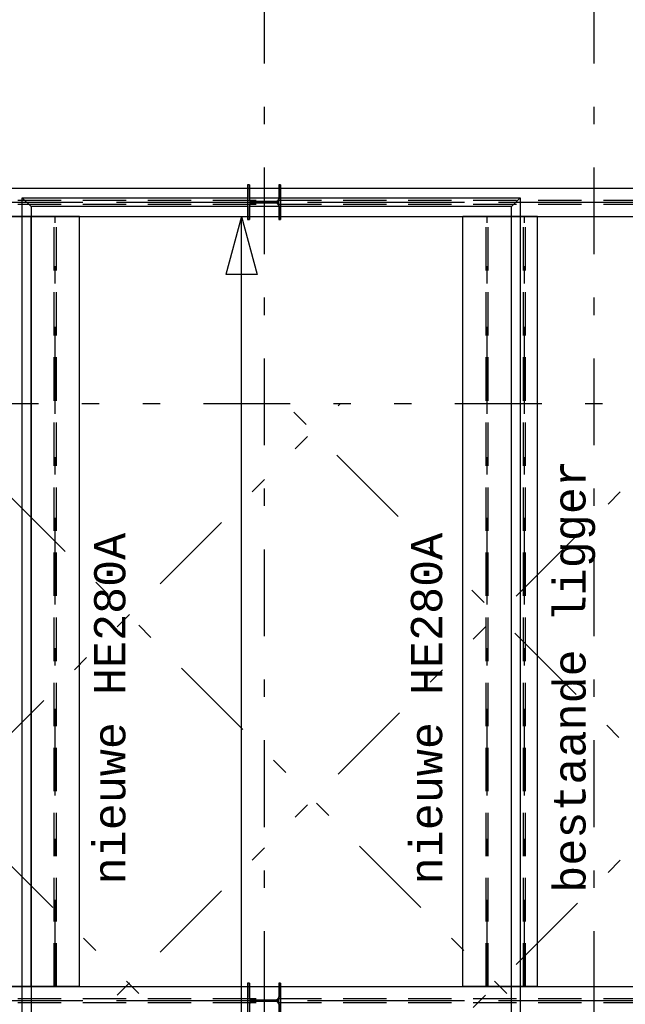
# Model space of a CAD drawing. Extents: x 2 to 87, y -108 to 11.
# Tile 179 of 210: x 37.42 to 40.91, y -19.83 to -14.16. Entities that reach past the tile are written whole.
import ezdxf

# ---------------------------------------------------------------- set-up
doc = ezdxf.new("R2010")
doc.units = 0
doc.header["$MEASUREMENT"] = 0
for name, pattern in [('DASHDOT', [1, 0.5, -0.25, 0, -0.25]), ('DIVIDE', [1.25, 0.5, -0.25, 0, -0.25, 0, -0.25]), ('HIDDEN', [0.375, 0.25, -0.125])]:
    doc.linetypes.add(name, pattern=pattern)
for name, color, linetype in [('10', 7, 'CONTINUOUS'), ('16', 7, 'CONTINUOUS'), ('21', 7, 'CONTINUOUS'), ('3', 7, 'CONTINUOUS'), ('31', 7, 'CONTINUOUS'), ('5', 7, 'CONTINUOUS'), ('7', 7, 'CONTINUOUS'), ('8', 7, 'CONTINUOUS')]:
    doc.layers.add(name, color=color, linetype=linetype)
doc.styles.add('MONOTXT', font='MONOTXT', dxfattribs={"height": 0.2})

# ---------------------------------------------------------------- blocks, each defined once
blk = doc.blocks.new('43')
at = {"layer": '31', "color": 2, "linetype": 'Continuous'}
for p, q in [((0, 0), (-0.1672, 0.0449)), ((-0.1672, -0.0449), (-0.1672, 0.0449)), ((0, 0), (-0.1672, -0.0449))]:
    blk.add_line(p, q, dxfattribs=at)
blk = doc.blocks.new('*N72')
at = {"layer": '3', "color": 62, "linetype": 'Continuous'}
for p, q in [((-0.085, 0.1), (-0.095, 0.1)), ((-0.095, 0.1), (-0.095, -0.1)), ((-0.085, 0.1), (-0.085, 0.0212)), ((0.095, 0.1), (0.085, 0.1)), ((0.085, 0.1), (0.085, 0.0212)), ((0.095, 0.1), (0.095, -0.1)), ((-0.0797, 0.0085), (-0.085, 0.0212)), ((-0.067, 0.0032), (-0.0797, 0.0085)), ((0.067, 0.0032), (-0.067, 0.0032)), ((0.0797, 0.0085), (0.067, 0.0032)), ((0.085, 0.0212), (0.0797, 0.0085)), ((-0.0797, -0.0085), (-0.085, -0.0213)), ((-0.085, -0.0213), (-0.085, -0.1)), ((-0.067, -0.0033), (-0.0797, -0.0085)), ((0.067, -0.0033), (-0.067, -0.0033)), ((0.0797, -0.0085), (0.067, -0.0033)), ((0.085, -0.0213), (0.0797, -0.0085)), ((0.085, -0.0213), (0.085, -0.1)), ((-0.085, -0.1), (-0.095, -0.1)), ((0.095, -0.1), (0.085, -0.1))]:
    blk.add_line(p, q, dxfattribs=at)
for points in [[(-0.085, 0.1), (-0.095, 0.1), (-0.095, -0.1)], [(-0.085, 0.1), (-0.085, -0.1), (-0.095, -0.1)], [(-0.095, 0.1), (-0.095, 0.1), (-0.095, -0.1)], [(-0.085, 0.1), (-0.085, 0.1), (-0.085, 0.0212)], [(0.095, 0.1), (0.085, 0.1), (0.085, -0.1)], [(0.095, 0.1), (0.095, -0.1), (0.085, -0.1)], [(0.085, 0.1), (0.085, 0.1), (0.085, 0.0212)], [(0.095, 0.1), (0.095, 0.1), (0.095, -0.1)], [(-0.0797, 0.0085), (-0.085, 0.0212), (-0.085, -0.0213)], [(-0.0797, 0.0085), (-0.0797, -0.0085), (-0.085, -0.0213)], [(-0.067, 0.0032), (-0.0797, 0.0085), (-0.0797, -0.0085)], [(-0.067, 0.0032), (-0.067, -0.0033), (-0.0797, -0.0085)], [(0.067, 0.0032), (-0.067, 0.0032), (-0.067, -0.0033)], [(0.067, 0.0032), (0.067, -0.0033), (-0.067, -0.0033)], [(0.0797, 0.0085), (0.067, 0.0032), (0.067, -0.0033)], [(0.0797, 0.0085), (0.0797, -0.0085), (0.067, -0.0033)], [(0.085, 0.0212), (0.0797, 0.0085), (0.0797, -0.0085)], [(0.085, 0.0212), (0.085, -0.0213), (0.0797, -0.0085)], [(-0.085, -0.0213), (-0.085, -0.0213), (-0.085, -0.1)], [(0.085, -0.0213), (0.085, -0.0213), (0.085, -0.1)]]:
    blk.add_solid(points, dxfattribs=at)
blk = doc.blocks.new('*N73')
at = {"layer": '3', "color": 62, "linetype": 'Continuous'}
for p, q in [((-0.085, 0.1), (-0.095, 0.1)), ((-0.095, 0.1), (-0.095, -0.1)), ((-0.085, 0.1), (-0.085, 0.0212)), ((0.095, 0.1), (0.085, 0.1)), ((0.085, 0.1), (0.085, 0.0212)), ((0.095, 0.1), (0.095, -0.1)), ((-0.0797, 0.0085), (-0.085, 0.0212)), ((-0.067, 0.0032), (-0.0797, 0.0085)), ((0.067, 0.0032), (-0.067, 0.0032)), ((0.0797, 0.0085), (0.067, 0.0032)), ((0.085, 0.0212), (0.0797, 0.0085)), ((-0.0797, -0.0085), (-0.085, -0.0213)), ((-0.085, -0.0213), (-0.085, -0.1)), ((-0.067, -0.0033), (-0.0797, -0.0085)), ((0.067, -0.0033), (-0.067, -0.0033)), ((0.0797, -0.0085), (0.067, -0.0033)), ((0.085, -0.0213), (0.0797, -0.0085)), ((0.085, -0.0213), (0.085, -0.1)), ((-0.085, -0.1), (-0.095, -0.1)), ((0.095, -0.1), (0.085, -0.1))]:
    blk.add_line(p, q, dxfattribs=at)
for points in [[(-0.085, 0.1), (-0.095, 0.1), (-0.095, -0.1)], [(-0.085, 0.1), (-0.085, -0.1), (-0.095, -0.1)], [(-0.095, 0.1), (-0.095, 0.1), (-0.095, -0.1)], [(-0.085, 0.1), (-0.085, 0.1), (-0.085, 0.0212)], [(0.095, 0.1), (0.085, 0.1), (0.085, -0.1)], [(0.095, 0.1), (0.095, -0.1), (0.085, -0.1)], [(0.085, 0.1), (0.085, 0.1), (0.085, 0.0212)], [(0.095, 0.1), (0.095, 0.1), (0.095, -0.1)], [(-0.0797, 0.0085), (-0.085, 0.0212), (-0.085, -0.0213)], [(-0.0797, 0.0085), (-0.0797, -0.0085), (-0.085, -0.0213)], [(-0.067, 0.0032), (-0.0797, 0.0085), (-0.0797, -0.0085)], [(-0.067, 0.0032), (-0.067, -0.0033), (-0.0797, -0.0085)], [(0.067, 0.0032), (-0.067, 0.0032), (-0.067, -0.0033)], [(0.067, 0.0032), (0.067, -0.0033), (-0.067, -0.0033)], [(0.0797, 0.0085), (0.067, 0.0032), (0.067, -0.0033)], [(0.0797, 0.0085), (0.0797, -0.0085), (0.067, -0.0033)], [(0.085, 0.0212), (0.0797, 0.0085), (0.0797, -0.0085)], [(0.085, 0.0212), (0.085, -0.0213), (0.0797, -0.0085)], [(-0.085, -0.0213), (-0.085, -0.0213), (-0.085, -0.1)], [(0.085, -0.0213), (0.085, -0.0213), (0.085, -0.1)]]:
    blk.add_solid(points, dxfattribs=at)

msp = doc.modelspace()

# ---------------------------------------------------------------- linework, layer by layer
at = {"layer": '10', "color": 2, "linetype": 'DIVIDE'}
for p, q in [((34.1276, -21.5079), (39.268, -16.3675)), ((34.1276, -23.6293), (41.3894, -16.3675)), ((34.1276, -25.7506), (43.5107, -16.3675)), ((44.7868, -26.4482), (34.7061, -16.3675)), ((46.9081, -26.4482), (36.8274, -16.3675)), ((48.8276, -26.2464), (38.9487, -16.3675))]:
    msp.add_line(p, q, dxfattribs=at)
msp.add_lwpolyline([(34.1276, -16.3675), (48.8276, -16.3675), (48.8276, -26.4482), (34.1276, -26.4482)], close=True, dxfattribs=at)
at = {"layer": '16', "color": 30, "linetype": 'Continuous'}
msp.add_line((38.6973, -33.526), (38.6973, -15.289), dxfattribs=at)
at = {"layer": '21', "color": 62, "linetype": 'Continuous'}
for p, q in [((32.5326, -15.126), (44.8226, -15.126)), ((32.5326, -15.289), (44.8226, -15.289)), ((37.484, -15.289), (37.334, -15.289)), ((37.484, -19.726), (37.484, -15.289)), ((40.2532, -19.726), (40.2532, -15.289)), ((40.4032, -15.289), (40.2532, -15.289)), ((40.4032, -19.726), (40.4032, -15.289)), ((32.5326, -19.726), (44.8226, -19.726)), ((37.484, -19.726), (37.334, -19.726)), ((40.4032, -19.726), (40.2532, -19.726))]:
    msp.add_line(p, q, dxfattribs=at)
at = {"layer": '21', "color": 62, "linetype": 'HIDDEN'}
for p, q in [((32.5326, -15.196), (44.8226, -15.196)), ((32.5326, -15.219), (44.8226, -15.219)), ((40.3229, -19.726), (40.3229, -15.289)), ((40.3335, -19.726), (40.3335, -15.289)), ((32.5326, -19.796), (44.8226, -19.796)), ((32.5326, -19.819), (44.8226, -19.819))]:
    msp.add_line(p, q, dxfattribs=at)
at = {"layer": '21', "color": 62, "linetype": 'DASHDOT'}
for p, q in [((32.5326, -15.2075), (44.8226, -15.2075)), ((40.3282, -19.726), (40.3282, -15.289)), ((32.5326, -19.8075), (44.8226, -19.8075))]:
    msp.add_line(p, q, dxfattribs=at)
at = {"layer": '21', "color": 4, "linetype": 'Continuous'}
for p, q in [((37.484, -19.726), (37.484, -15.289)), ((37.764, -15.289), (37.484, -15.289)), ((37.764, -19.726), (37.764, -15.289)), ((39.9732, -19.726), (39.9732, -15.289)), ((40.2532, -15.289), (39.9732, -15.289)), ((40.2532, -19.726), (40.2532, -15.289)), ((37.764, -19.726), (37.484, -19.726)), ((40.2532, -19.726), (39.9732, -19.726))]:
    msp.add_line(p, q, dxfattribs=at)
at = {"layer": '21', "color": 4, "linetype": 'HIDDEN'}
for p, q in [((37.6175, -19.726), (37.6175, -15.289)), ((37.6305, -19.726), (37.6305, -15.289)), ((40.1067, -19.726), (40.1067, -15.289)), ((40.1197, -19.726), (40.1197, -15.289))]:
    msp.add_line(p, q, dxfattribs=at)
at = {"layer": '21', "color": 4, "linetype": 'DASHDOT'}
for p, q in [((37.624, -19.726), (37.624, -15.289)), ((40.1132, -19.726), (40.1132, -15.289))]:
    msp.add_line(p, q, dxfattribs=at)
at = {"layer": '3', "color": 62, "linetype": 'Continuous'}
for p, q in [((38.7426, -15.1075), (38.7326, -15.1075)), ((38.7326, -15.1075), (38.7326, -15.3075)), ((38.7426, -15.1863), (38.7426, -15.1075)), ((38.9226, -15.1075), (38.9126, -15.1075)), ((38.9126, -15.1075), (38.9126, -15.1863)), ((38.9226, -15.3075), (38.9226, -15.1075)), ((38.7426, -15.3075), (38.7426, -15.2288)), ((38.8946, -15.2043), (38.7606, -15.2043)), ((38.7606, -15.2108), (38.8946, -15.2108)), ((38.9126, -15.2288), (38.9126, -15.3075)), ((38.7326, -15.3075), (38.7426, -15.3075)), ((38.9126, -15.3075), (38.9226, -15.3075)), ((38.7426, -19.7075), (38.7326, -19.7075)), ((38.7326, -19.7075), (38.7326, -19.9075)), ((38.7426, -19.7863), (38.7426, -19.7075)), ((38.9226, -19.7075), (38.9126, -19.7075)), ((38.9126, -19.7075), (38.9126, -19.7863)), ((38.9226, -19.9075), (38.9226, -19.7075)), ((38.8946, -19.8043), (38.7606, -19.8043)), ((38.7606, -19.8108), (38.8946, -19.8108))]:
    msp.add_line(p, q, dxfattribs=at)
for centre, start, end in [((38.7606, -15.1862), 180, 270), ((38.8946, -15.1862), 270, 360), ((38.7606, -15.2288), 90, 180), ((38.8946, -15.2288), 360, 90), ((38.7606, -19.7863), 180, 270), ((38.8946, -19.7863), 270, 360), ((38.7606, -19.8288), 90, 180), ((38.8946, -19.8288), 360, 90)]:
    msp.add_arc(centre, 0.018, start, end, dxfattribs=at)
at = {"layer": '5', "color": 7, "linetype": 'DASHDOT'}
for p, q in [((38.8276, -7.3075), (38.8276, -96.5075)), ((40.7276, -7.3075), (40.7276, -96.5075)), ((7.5276, -15.2075), (52.6276, -15.2075)), ((7.5276, -19.8075), (52.6276, -19.8075))]:
    msp.add_line(p, q, dxfattribs=at)
at = {"layer": '7', "color": 62, "linetype": 'Continuous'}
for p, q in [((37.4332, -33.6329), (37.4332, -15.1821)), ((37.484, -15.2329), (37.4332, -15.1821)), ((37.4332, -15.1821), (38.7326, -15.1821)), ((38.7426, -15.1821), (38.9126, -15.1821)), ((38.9226, -15.1821), (40.304, -15.1821)), ((40.2532, -15.2329), (40.304, -15.1821)), ((40.304, -15.1821), (40.304, -33.6329)), ((37.484, -15.2329), (37.484, -33.5821)), ((38.7326, -15.2329), (37.484, -15.2329)), ((38.9126, -15.2329), (38.7426, -15.2329)), ((40.2532, -15.2329), (38.9226, -15.2329)), ((40.2532, -33.5821), (40.2532, -15.2329))]:
    msp.add_line(p, q, dxfattribs=at)

# ---------------------------------------------------------------- block references
at = {"layer": '3', "color": 62, "linetype": 'Continuous'}
for name, p in [('*N72', (38.8276, -15.2075)), ('*N73', (38.8276, -19.8075))]:
    msp.add_blockref(name, p, dxfattribs=at)
at = {"layer": '31', "color": 2, "linetype": 'Continuous', "xscale": 2, "yscale": 2, "rotation": 90}
msp.add_blockref('43', (38.6973, -15.289), dxfattribs=at)

# ---------------------------------------------------------------- texts
at = {"layer": '8', "color": 62, "linetype": 'Continuous', "style": 'MONOTXT'}
msp.add_text('bestaande ligger', height=0.18, rotation=90, dxfattribs=at).set_placement((40.68, -19.1861))
at = {"layer": '8', "color": 7, "linetype": 'Continuous', "style": 'MONOTXT'}
for p in [(38.0279, -19.1376), (39.8537, -19.1376)]:
    msp.add_text('nieuwe HE280A', height=0.18, rotation=90, dxfattribs=at).set_placement(p)

doc.saveas('drawing.dxf')
